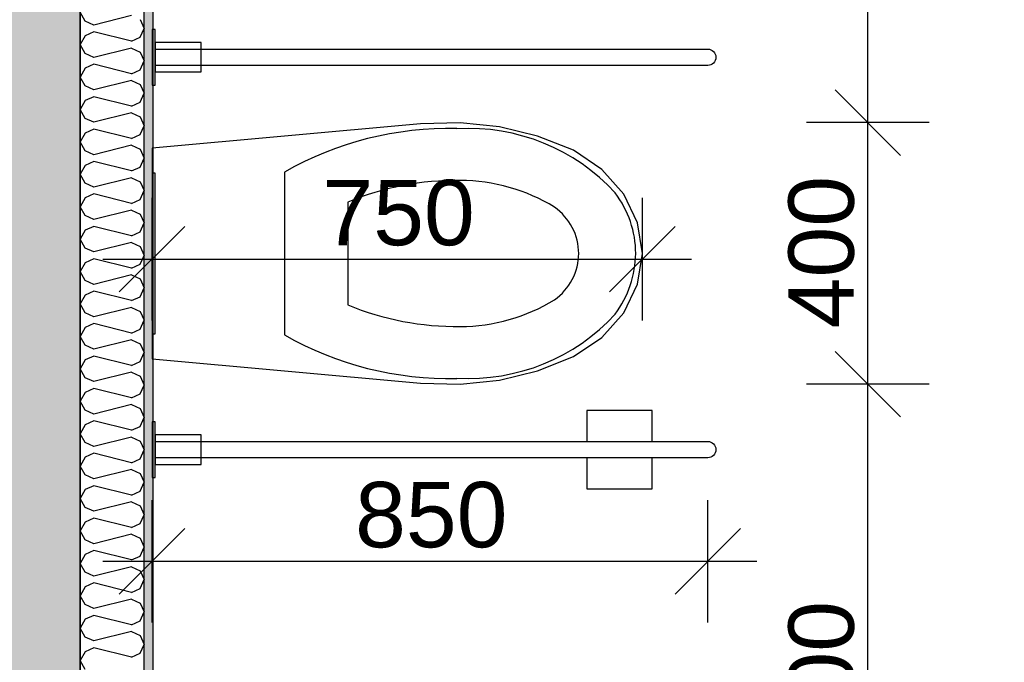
# Model space of a CAD drawing. Header units: millimetres. Extents: x -150 to 340931, y -1115 to 365939.
# Tile 114 of 253: x 286169 to 287675, y 351751 to 352734. Entities that reach past the tile are written whole.
import ezdxf
from ezdxf.enums import TextEntityAlignment as Align

# ---------------------------------------------------------------- set-up
doc = ezdxf.new("R2010")
doc.units = ezdxf.units.MM
doc.header["$LTSCALE"] = 0.5
doc.header["$MEASUREMENT"] = 0
doc.linetypes.add('PLINE', pattern=[0])
for name, color, linetype in [('232- Ikke-bærende yttervegger (Skravur)(Nye konstruksjoner)', 7, 'Continuous'), ('232- Ikke-bærende yttervegger(Nye konstruksjoner)', 7, 'Continuous'), ('242- Ikke-bærende innervegger (Skravur)(Nye konstruksjoner)', 7, 'Continuous'), ('242- Ikke-bærende innervegger(Nye konstruksjoner)', 7, 'Continuous'), ('315- Utstyr for sanitærinstallasjoner(Nye konstruksjoner)', 7, 'Continuous'), ('842-M___1_50 Målsetting bygning', 7, 'Continuous'), ('842-M___1_50 Målsetting bygning(Nye konstruksjoner)', 7, 'Continuous'), ('862- M___Nettoareal(Nye konstruksjoner)', 7, 'Continuous'), ('862- M___Nettoareal(Polylinje)(Nye konstruksjoner)', 7, 'Continuous'), ('862- M___Nettoareal(Tekst)(Nye konstruksjoner)', 7, 'Continuous')]:
    doc.layers.add(name, color=color, linetype=linetype)
doc.layers.add('236- Innvendig kledning og overflate(Nye konstruksjoner)', color=7, linetype='Continuous', lineweight=0)
doc.styles.add('GENERATED_STYLE_1', font='txt')
doc.styles.add('GENERATED_STYLE_3', font='arial.ttf')
doc.dimstyles.new('GENERATED_STYLE__1', dxfattribs={"dimtxt": 100, "dimasz": 95, "dimexe": 0.18, "dimexo": 0.0625, "dimgap": 0, "dimtad": 1, "dimtih": 1, "dimtoh": 1, "dimdec": 0, "dimzin": 0, "dimdsep": 46, "dimtxsty": 'GENERATED_STYLE_3', "dimblk": 'ARROWHEAD_6', "dimblk1": 'ARROWHEAD_6', "dimblk2": 'ARROWHEAD_6', "dimcen": 0.09, "dimse1": 1, "dimse2": 1, "dimclrd": 256, "dimclre": 256, "dimclrt": 256, "dimadec": 1, "dimazin": 0, "dimtfac": 1, "dimtdec": 4, "dimtmove": 0, "dimatfit": 3, "dimfxl": 1, "dimtolj": 1, "dimtzin": 0, "dimarcsym": 0})
doc.dimstyles.new('GENERATED_STYLE__2', dxfattribs={"dimtxt": 100, "dimasz": 95, "dimexe": 0.18, "dimexo": 0.0625, "dimgap": 0, "dimtad": 1, "dimdec": 0, "dimzin": 0, "dimdsep": 46, "dimtxsty": 'GENERATED_STYLE_3', "dimblk": 'ARROWHEAD_6', "dimblk1": 'ARROWHEAD_6', "dimblk2": 'ARROWHEAD_6', "dimcen": 0.09, "dimse1": 1, "dimse2": 1, "dimclrd": 256, "dimclre": 256, "dimclrt": 256, "dimadec": 1, "dimazin": 0, "dimtfac": 1, "dimtdec": 4, "dimtmove": 0, "dimatfit": 3, "dimfxl": 1, "dimtolj": 1, "dimtzin": 0, "dimarcsym": 0})
doc.dimstyles.new('GENERATED_STYLE__4', dxfattribs={"dimtxt": 100, "dimasz": 95, "dimexe": 0.18, "dimexo": 0.0625, "dimgap": 0, "dimtad": 1, "dimdec": 0, "dimzin": 0, "dimdsep": 46, "dimtxsty": 'GENERATED_STYLE_3', "dimblk": 'ARROWHEAD_6', "dimblk1": 'ARROWHEAD_6', "dimblk2": 'ARROWHEAD_6', "dimcen": 0.09, "dimse1": 1, "dimse2": 1, "dimclrd": 256, "dimclre": 256, "dimclrt": 256, "dimadec": 1, "dimazin": 0, "dimtfac": 1, "dimtdec": 4, "dimtmove": 2, "dimatfit": 3, "dimfxl": 1, "dimtolj": 1, "dimtzin": 0, "dimarcsym": 0})

# ---------------------------------------------------------------- blocks, each defined once
blk = doc.blocks.new('LEILIGHET 7__2', base_point=(292118.6, 348580.7))
at = {"layer": '862- M___Nettoareal(Polylinje)(Nye konstruksjoner)', "linetype": 'PLINE', "flags": 128}
blk.add_lwpolyline([(294391, 356380.7), (286261, 356380.7), (286261, 348080.7), (289576, 348080.7), (289576, 349780.7), (294391, 349780.7)], close=True, dxfattribs=at)
at = {"layer": '862- M___Nettoareal(Tekst)(Nye konstruksjoner)', "style": 'GENERATED_STYLE_1'}
for tag, p in [('DUMMY_861', (288348.8, 358188.6)), ('ROOM_NAME', (287614.6, 358138.8)), ('DUMMY_862', (287614.6, 358000.4))]:
    blk.add_attdef(tag, text='', height=100, dxfattribs=at).set_placement(p, align=Align.TOP_LEFT)
blk = doc.blocks.new('BAD__39', base_point=(287873.3, 353122.9))
at = {"layer": '862- M___Nettoareal(Polylinje)(Nye konstruksjoner)', "linetype": 'PLINE', "flags": 128}
blk.add_lwpolyline([(286372, 354256.6), (286372, 351276.6), (289576, 351276.6), (289576, 354256.6)], close=True, dxfattribs=at)
at = {"layer": '862- M___Nettoareal(Tekst)(Nye konstruksjoner)', "style": 'GENERATED_STYLE_1'}
for tag, p in [('DUMMY_861', (288070.6, 353311.1)), ('ROOM_NAME', (287676, 353259.6)), ('DUMMY_862', (287676, 353122.9))]:
    blk.add_attdef(tag, text='', height=100, dxfattribs=at).set_placement(p, align=Align.TOP_LEFT)
blk = doc.blocks.new('*D774')
at = {"layer": '842-M___1_50 Målsetting bygning(Nye konstruksjoner)', "linetype": 'PLINE'}
for p, q in [((276294.5, 363585.1), (276294.5, 363772.6)), ((335668.8, 363585.1), (335668.8, 363772.6)), ((276344.5, 363728.9), (276244.5, 363628.9)), ((335618.8, 363628.9), (335718.8, 363728.9)), ((276219.5, 363678.9), (276294.5, 363678.9)), ((276294.5, 363678.9), (335668.8, 363678.9)), ((335668.8, 363678.9), (335743.8, 363678.9))]:
    blk.add_line(p, q, dxfattribs=at)
at = {"layer": '842-M___1_50 Målsetting bygning(Nye konstruksjoner)', "insert": (305772, 363698.9), "char_height": 100, "attachment_point": 7, "style": 'GENERATED_STYLE_3'}
blk.add_mtext('\\A1;{\\pql;\\fArial|b0|i0|c0|p0;\\W1.000000;59\xa0374}', dxfattribs=at)
blk = doc.blocks.new('ARROWHEAD_6')
at = {"linetype": 'Continuous'}
for p, q in [((-0.5, -0.5), (0.5, 0.5)), ((0, 0), (-1, 0))]:
    blk.add_line(p, q, dxfattribs=at)
blk = doc.blocks.new('*D892')
at = {"layer": '842-M___1_50 Målsetting bygning', "linetype": 'PLINE'}
for p, q in [((285575, 342391.1), (285575, 342578.6)), ((286041, 342391.1), (286041, 342578.6)), ((285625, 342534.9), (285525, 342434.9)), ((286091, 342534.9), (285991, 342434.9)), ((285575, 342484.9), (286041, 342484.9))]:
    blk.add_line(p, q, dxfattribs=at)
at = {"layer": '842-M___1_50 Målsetting bygning', "char_height": 100, "attachment_point": 7, "style": 'GENERATED_STYLE_3'}
for s, insert in [('\\A1;{\\pql;\\fArial|b0|i0|c0|p0;\\W1.000000;466}', (285693.6, 342504.9)), ('\\A1;{\\pql;\\fArial|b0|i0|c0|p0;\\W1.000000;220}', (286036.6, 342504.9))]:
    blk.add_mtext(s, dxfattribs=dict(at, insert=insert))
blk = doc.blocks.new('*D893')
at = {"layer": '842-M___1_50 Målsetting bygning', "linetype": 'PLINE'}
for p, q in [((286041, 342391.1), (286041, 342578.6)), ((286261, 342391.1), (286261, 342578.6)), ((286091, 342534.9), (285991, 342434.9)), ((286311, 342534.9), (286211, 342434.9)), ((286041, 342484.9), (286261, 342484.9))]:
    blk.add_line(p, q, dxfattribs=at)
blk = doc.blocks.new('*D894')
at = {"layer": '842-M___1_50 Målsetting bygning', "linetype": 'PLINE'}
for p, q in [((286261, 342391.1), (286261, 342578.6)), ((288416, 342391.1), (288416, 342578.6)), ((286311, 342534.9), (286211, 342434.9)), ((288466, 342534.9), (288366, 342434.9)), ((286261, 342484.9), (288416, 342484.9))]:
    blk.add_line(p, q, dxfattribs=at)
at = {"layer": '842-M___1_50 Målsetting bygning', "insert": (287166.9, 342504.9), "char_height": 100, "attachment_point": 7, "style": 'GENERATED_STYLE_3'}
blk.add_mtext('\\A1;{\\pql;\\fArial|b0|i0|c0|p0;\\W1.000000;2\xa0155}', dxfattribs=at)
blk = doc.blocks.new('*D1066')
at = {"layer": '842-M___1_50 Målsetting bygning(Nye konstruksjoner)', "linetype": 'PLINE'}
for p, q in [((286370.9, 351812.1), (286370.9, 351999.6)), ((287220.9, 351812.1), (287220.9, 351999.6)), ((286420.9, 351955.9), (286320.9, 351855.9)), ((287170.9, 351855.9), (287270.9, 351955.9)), ((286295.9, 351905.9), (286370.9, 351905.9)), ((286370.9, 351905.9), (287220.9, 351905.9)), ((287220.9, 351905.9), (287295.9, 351905.9))]:
    blk.add_line(p, q, dxfattribs=at)
at = {"layer": '842-M___1_50 Målsetting bygning(Nye konstruksjoner)', "insert": (286681.5, 351925.9), "char_height": 100, "attachment_point": 7, "style": 'GENERATED_STYLE_3'}
blk.add_mtext('\\A1;{\\pql;\\fArial|b0|i0|c0|p0;\\W1.000000;850}', dxfattribs=at)
blk = doc.blocks.new('*D1067')
at = {"layer": '842-M___1_50 Målsetting bygning(Nye konstruksjoner)', "linetype": 'PLINE'}
for p, q in [((286370.9, 352274), (286370.9, 352461.5)), ((287120.9, 352274), (287120.9, 352461.5)), ((286420.9, 352417.8), (286320.9, 352317.8)), ((287070.9, 352317.8), (287170.9, 352417.8)), ((286295.9, 352367.8), (286370.9, 352367.8)), ((286370.9, 352367.8), (287120.9, 352367.8)), ((287120.9, 352367.8), (287195.9, 352367.8))]:
    blk.add_line(p, q, dxfattribs=at)
at = {"layer": '842-M___1_50 Målsetting bygning(Nye konstruksjoner)', "insert": (286631.5, 352387.8), "char_height": 100, "attachment_point": 7, "style": 'GENERATED_STYLE_3'}
blk.add_mtext('\\A1;{\\pql;\\fArial|b0|i0|c0|p0;\\W1.000000;750}', dxfattribs=at)
blk = doc.blocks.new('*D1125')
at = {"layer": '842-M___1_50 Målsetting bygning(Nye konstruksjoner)', "linetype": 'PLINE'}
for p, q in [((286261, 350526), (286261, 350713.5)), ((287352.5, 350526), (287352.5, 350713.5)), ((286311, 350669.7), (286211, 350569.7)), ((287402.5, 350669.7), (287302.5, 350569.7)), ((286186, 350619.7), (286261, 350619.7)), ((286261, 350619.7), (287352.5, 350619.7))]:
    blk.add_line(p, q, dxfattribs=at)
at = {"layer": '842-M___1_50 Målsetting bygning(Nye konstruksjoner)', "insert": (286635.2, 350639.7), "char_height": 100, "attachment_point": 7, "style": 'GENERATED_STYLE_3'}
blk.add_mtext('\\A1;{\\pql;\\fArial|b0|i0|c0|p0;\\W1.000000;1\xa0091}', dxfattribs=at)
blk = doc.blocks.new('*X1348')
at = {"layer": '242- Ikke-bærende innervegger (Skravur)(Nye konstruksjoner)', "linetype": 'PLINE'}
for p, q in [((286268.6, 352732), (286261, 352745.6)), ((286281.8, 352726), (286268.6, 352732)), ((286339.3, 352740.4), (286281.8, 352726)), ((286352.6, 352734.3), (286359, 352720.8)), ((286281.8, 352715.6), (286268.6, 352709.5)), ((286339.3, 352701.2), (286281.8, 352715.6)), ((286352.6, 352707.2), (286359, 352720.8)), ((286268.6, 352709.5), (286261, 352696)), ((286339.3, 352701.2), (286352.6, 352707.2)), ((286268.6, 352682.4), (286261, 352696)), ((286281.8, 352676.4), (286268.6, 352682.4)), ((286339.3, 352690.8), (286281.8, 352676.4)), ((286339.3, 352690.8), (286352.6, 352684.7)), ((286352.6, 352684.7), (286359, 352671.2)), ((286352.6, 352657.7), (286359, 352671.2)), ((286268.6, 352660), (286261, 352646.4)), ((286281.8, 352666), (286268.6, 352660)), ((286339.3, 352651.6), (286281.8, 352666)), ((286339.3, 352651.6), (286352.6, 352657.7)), ((286268.6, 352632.9), (286261, 352646.4)), ((286339.3, 352641.2), (286281.8, 352626.8)), ((286339.3, 352641.2), (286352.6, 352635.2)), ((286281.8, 352626.8), (286268.6, 352632.9)), ((286352.6, 352635.2), (286359, 352621.6)), ((286352.6, 352608.1), (286359, 352621.6)), ((286268.6, 352610.4), (286261, 352596.8)), ((286281.8, 352616.4), (286268.6, 352610.4)), ((286339.3, 352602), (286281.8, 352616.4)), ((286339.3, 352602), (286352.6, 352608.1)), ((286268.6, 352583.3), (286261, 352596.8)), ((286339.3, 352591.6), (286281.8, 352577.3)), ((286339.3, 352591.6), (286352.6, 352585.6)), ((286281.8, 352577.3), (286268.6, 352583.3)), ((286352.6, 352585.6), (286359, 352572.1)), ((286281.8, 352566.8), (286268.6, 352560.8)), ((286339.3, 352552.5), (286281.8, 352566.8)), ((286352.6, 352558.5), (286359, 352572.1)), ((286268.6, 352560.8), (286261, 352547.3)), ((286268.6, 352533.7), (286261, 352547.3)), ((286339.3, 352552.5), (286352.6, 352558.5)), ((286281.8, 352527.7), (286268.6, 352533.7)), ((286339.3, 352542.1), (286281.8, 352527.7)), ((286339.3, 352542.1), (286352.6, 352536)), ((286352.6, 352536), (286359, 352522.5)), ((286281.8, 352517.3), (286268.6, 352511.2)), ((286339.3, 352502.9), (286281.8, 352517.3)), ((286352.6, 352508.9), (286359, 352522.5)), ((286268.6, 352511.2), (286261, 352497.7)), ((286339.3, 352502.9), (286352.6, 352508.9)), ((286268.6, 352484.2), (286261, 352497.7)), ((286339.3, 352492.5), (286281.8, 352478.1)), ((286339.3, 352492.5), (286352.6, 352486.4)), ((286352.6, 352486.4), (286359, 352472.9)), ((286281.8, 352478.1), (286268.6, 352484.2)), ((286352.6, 352459.4), (286359, 352472.9)), ((286268.6, 352461.7), (286261, 352448.1)), ((286281.8, 352467.7), (286268.6, 352461.7)), ((286339.3, 352453.3), (286281.8, 352467.7)), ((286339.3, 352453.3), (286352.6, 352459.4)), ((286268.6, 352434.6), (286261, 352448.1)), ((286339.3, 352442.9), (286281.8, 352428.5)), ((286339.3, 352442.9), (286352.6, 352436.9)), ((286281.8, 352428.5), (286268.6, 352434.6)), ((286352.6, 352436.9), (286359, 352423.3)), ((286268.6, 352412.1), (286261, 352398.5)), ((286281.8, 352418.1), (286268.6, 352412.1)), ((286339.3, 352403.7), (286281.8, 352418.1)), ((286352.6, 352409.8), (286359, 352423.3)), ((286268.6, 352385), (286261, 352398.5)), ((286339.3, 352403.7), (286352.6, 352409.8)), ((286281.8, 352379), (286268.6, 352385)), ((286339.3, 352393.3), (286281.8, 352379)), ((286339.3, 352393.3), (286352.6, 352387.3)), ((286352.6, 352387.3), (286359, 352373.8)), ((286281.8, 352368.5), (286268.6, 352362.5)), ((286339.3, 352354.2), (286281.8, 352368.5)), ((286352.6, 352360.2), (286359, 352373.8)), ((286268.6, 352362.5), (286261, 352349)), ((286339.3, 352354.2), (286352.6, 352360.2)), ((286268.6, 352335.4), (286261, 352349)), ((286281.8, 352329.4), (286268.6, 352335.4)), ((286339.3, 352343.8), (286281.8, 352329.4)), ((286339.3, 352343.8), (286352.6, 352337.7)), ((286352.6, 352337.7), (286359, 352324.2)), ((286352.6, 352310.6), (286359, 352324.2)), ((286268.6, 352312.9), (286261, 352299.4)), ((286281.8, 352319), (286268.6, 352312.9)), ((286339.3, 352304.6), (286281.8, 352319)), ((286339.3, 352304.6), (286352.6, 352310.6)), ((286268.6, 352285.9), (286261, 352299.4)), ((286339.3, 352294.2), (286281.8, 352279.8)), ((286339.3, 352294.2), (286352.6, 352288.1)), ((286281.8, 352279.8), (286268.6, 352285.9)), ((286352.6, 352288.1), (286359, 352274.6)), ((286268.6, 352263.4), (286261, 352249.8)), ((286281.8, 352269.4), (286268.6, 352263.4)), ((286339.3, 352255), (286281.8, 352269.4)), ((286339.3, 352255), (286352.6, 352261.1)), ((286352.6, 352261.1), (286359, 352274.6)), ((286268.6, 352236.3), (286261, 352249.8)), ((286281.8, 352230.2), (286268.6, 352236.3)), ((286339.3, 352244.6), (286281.8, 352230.2)), ((286339.3, 352244.6), (286352.6, 352238.6)), ((286352.6, 352238.6), (286359, 352225)), ((286281.8, 352219.8), (286268.6, 352213.8)), ((286339.3, 352205.5), (286281.8, 352219.8)), ((286352.6, 352211.5), (286359, 352225)), ((286268.6, 352213.8), (286261, 352200.2)), ((286268.6, 352186.7), (286261, 352200.2)), ((286339.3, 352205.5), (286352.6, 352211.5)), ((286281.8, 352180.7), (286268.6, 352186.7)), ((286339.3, 352195), (286281.8, 352180.7)), ((286339.3, 352195), (286352.6, 352189)), ((286352.6, 352189), (286359, 352175.5)), ((286281.8, 352170.2), (286268.6, 352164.2)), ((286339.3, 352155.9), (286281.8, 352170.2)), ((286352.6, 352161.9), (286359, 352175.5)), ((286268.6, 352164.2), (286261, 352150.7)), ((286339.3, 352155.9), (286352.6, 352161.9)), ((286268.6, 352137.1), (286261, 352150.7)), ((286339.3, 352145.5), (286281.8, 352131.1)), ((286339.3, 352145.5), (286352.6, 352139.4)), ((286281.8, 352131.1), (286268.6, 352137.1)), ((286352.6, 352139.4), (286359, 352125.9)), ((286352.6, 352112.3), (286359, 352125.9)), ((286268.6, 352114.6), (286261, 352101.1)), ((286281.8, 352120.7), (286268.6, 352114.6)), ((286339.3, 352106.3), (286281.8, 352120.7)), ((286339.3, 352106.3), (286352.6, 352112.3)), ((286268.6, 352087.6), (286261, 352101.1)), ((286339.3, 352095.9), (286281.8, 352081.5)), ((286339.3, 352095.9), (286352.6, 352089.8)), ((286281.8, 352081.5), (286268.6, 352087.6)), ((286352.6, 352089.8), (286359, 352076.3)), ((286268.6, 352065.1), (286261, 352051.5)), ((286281.8, 352071.1), (286268.6, 352065.1)), ((286339.3, 352056.7), (286281.8, 352071.1)), ((286352.6, 352062.8), (286359, 352076.3)), ((286268.6, 352038), (286261, 352051.5)), ((286339.3, 352056.7), (286352.6, 352062.8)), ((286281.8, 352031.9), (286268.6, 352038)), ((286339.3, 352046.3), (286281.8, 352031.9)), ((286339.3, 352046.3), (286352.6, 352040.3)), ((286352.6, 352040.3), (286359, 352026.7)), ((286281.8, 352021.5), (286268.6, 352015.5)), ((286339.3, 352007.2), (286281.8, 352021.5)), ((286352.6, 352013.2), (286359, 352026.7)), ((286268.6, 352015.5), (286261, 352001.9)), ((286339.3, 352007.2), (286352.6, 352013.2)), ((286268.6, 351988.4), (286261, 352001.9)), ((286339.3, 351996.7), (286281.8, 351982.4)), ((286339.3, 351996.7), (286352.6, 351990.7)), ((286352.6, 351990.7), (286359, 351977.2)), ((286281.8, 351982.4), (286268.6, 351988.4)), ((286352.6, 351963.6), (286359, 351977.2)), ((286268.6, 351965.9), (286261, 351952.4)), ((286281.8, 351972), (286268.6, 351965.9)), ((286339.3, 351957.6), (286281.8, 351972)), ((286339.3, 351957.6), (286352.6, 351963.6)), ((286268.6, 351938.8), (286261, 351952.4)), ((286339.3, 351947.2), (286281.8, 351932.8)), ((286339.3, 351947.2), (286352.6, 351941.1)), ((286281.8, 351932.8), (286268.6, 351938.8)), ((286352.6, 351941.1), (286359, 351927.6)), ((286268.6, 351916.3), (286261, 351902.8)), ((286281.8, 351922.4), (286268.6, 351916.3)), ((286339.3, 351908), (286281.8, 351922.4)), ((286339.3, 351908), (286352.6, 351914)), ((286352.6, 351914), (286359, 351927.6)), ((286268.6, 351889.3), (286261, 351902.8)), ((286281.8, 351883.2), (286268.6, 351889.3)), ((286339.3, 351897.6), (286281.8, 351883.2)), ((286339.3, 351897.6), (286352.6, 351891.5)), ((286352.6, 351891.5), (286359, 351878)), ((286281.8, 351872.8), (286268.6, 351866.8)), ((286339.3, 351858.4), (286281.8, 351872.8)), ((286352.6, 351864.5), (286359, 351878)), ((286268.6, 351866.8), (286261, 351853.2)), ((286339.3, 351858.4), (286352.6, 351864.5)), ((286268.6, 351839.7), (286261, 351853.2)), ((286281.8, 351833.6), (286268.6, 351839.7)), ((286339.3, 351848), (286281.8, 351833.6)), ((286339.3, 351848), (286352.6, 351842)), ((286352.6, 351842), (286359, 351828.4)), ((286281.8, 351823.2), (286268.6, 351817.2)), ((286339.3, 351808.9), (286281.8, 351823.2)), ((286352.6, 351814.9), (286359, 351828.4)), ((286268.6, 351817.2), (286261, 351803.6)), ((286339.3, 351808.9), (286352.6, 351814.9)), ((286268.6, 351790.1), (286261, 351803.6)), ((286339.3, 351798.4), (286281.8, 351784.1)), ((286339.3, 351798.4), (286352.6, 351792.4)), ((286281.8, 351784.1), (286268.6, 351790.1)), ((286352.6, 351792.4), (286359, 351778.9)), ((286352.6, 351765.3), (286359, 351778.9)), ((286268.6, 351767.6), (286261, 351754.1)), ((286281.8, 351773.7), (286268.6, 351767.6)), ((286339.3, 351759.3), (286281.8, 351773.7)), ((286339.3, 351759.3), (286352.6, 351765.3)), ((286268.6, 351740.5), (286261, 351754.1))]:
    blk.add_line(p, q, dxfattribs=at)
blk = doc.blocks.new('WC handikap[360]', base_point=(286370.9, 352376.7))
at = {"layer": '315- Utstyr for sanitærinstallasjoner(Nye konstruksjoner)', "linetype": 'PLINE'}
for p, q in [((286573.7, 352501.2), (286573.7, 352376.7)), ((286670.4, 352455.2), (286670.4, 352376.7)), ((286573.7, 352376.7), (286573.7, 352252.1)), ((286670.4, 352376.7), (286670.4, 352298.1)), ((287135.9, 352136.7), (287035.9, 352136.7)), ((287035.9, 352136.7), (287035.9, 352089.2)), ((287135.9, 352089.2), (287135.9, 352136.7)), ((287035.9, 352064.2), (287035.9, 352016.7)), ((287135.9, 352016.7), (287135.9, 352064.2)), ((287035.9, 352016.7), (287135.9, 352016.7))]:
    blk.add_line(p, q, dxfattribs=at)
at = {"layer": '315- Utstyr for sanitærinstallasjoner(Nye konstruksjoner)', "linetype": 'PLINE', "flags": 128}
for points in [[(286375.9, 352634.2), (286375.9, 352719.2), (286370.9, 352719.2), (286370.9, 352634.2)], [(286375.9, 352654.2), (286445.9, 352654.2), (286445.9, 352699.2), (286375.9, 352699.2)], [(286902.3, 352183), (286960.6, 352197.2), (287015.6, 352218.9), (287059.1, 352248.2), (287092.6, 352286), (287113.6, 352329.7), (287120.9, 352376.7), (287113.6, 352423.6), (287092.6, 352467.3), (287059.1, 352505.1), (287015.6, 352534.4), (286960.6, 352556.1), (286902.3, 352570.3), (286842.1, 352576.5), (286781.5, 352574.8), (286370.9, 352537.8), (286370.9, 352215.5), (286781.5, 352178.5), (286842.1, 352176.8)], [(286370.9, 352499.7), (286370.9, 352253.7), (286375.9, 352253.7), (286375.9, 352499.7)], [(286375.9, 352034.2), (286375.9, 352119.2), (286370.9, 352119.2), (286370.9, 352034.2)], [(286375.9, 352054.2), (286445.9, 352054.2), (286445.9, 352099.2), (286375.9, 352099.2)]]:
    blk.add_lwpolyline(points, close=True, dxfattribs=at)
for points in [[(286375.9, 352664.2), (286375.9, 352689.2), (287220.9, 352689.2, -1), (287220.9, 352664.2)], [(286375.9, 352064.2), (286375.9, 352089.2), (287220.9, 352089.2, -1), (287220.9, 352064.2)]]:
    blk.add_lwpolyline(points, format="xyb", close=True, dxfattribs=at)
at = {"layer": '315- Utstyr for sanitærinstallasjoner(Nye konstruksjoner)', "linetype": 'PLINE'}
for centre, major_axis, start_param, end_param in [((286825.5, 352081.7), (498.7, 0), 1.547178, 2.100199), ((286854.1, 352274.4), (301.2, 0), 0.725935, 1.626524), ((286836.9, 352074.4), (424.7, 0), 1.557891, 1.973619), ((286841.5, 352222.4), (272.8, 0), 1.009878, 1.567543), ((286948.4, 352375.7), (162.4, 0), 0.005861, 0.632505), ((286932, 352375.7), (91.7, 0), 0.010391, 0.933696), ((286932, 352377.6), (91.7, 0), 5.34949, 6.272794), ((286948.3, 352377.6), (162.4, 0), 5.650681, 6.277325), ((286841.5, 352530.9), (272.8, 0), 4.715638, 5.273303), ((286836.9, 352678.9), (424.7, 0), 4.309564, 4.725291), ((286854.1, 352478.9), (301.2, 0), 4.656658, 5.557246), ((286825.5, 352671.6), (498.7, 0), 4.182984, 4.736005)]:
    blk.add_ellipse(centre, major_axis=major_axis, ratio=0.97463, start_param=start_param, end_param=end_param, dxfattribs=at)
blk = doc.blocks.new('*D1565')
at = {"layer": '842-M___1_50 Målsetting bygning(Nye konstruksjoner)', "linetype": 'PLINE'}
for p, q in [((289427, 355955), (289427, 356142.5)), ((289687, 355955), (289687, 356142.5)), ((289477, 356098.7), (289377, 355998.7)), ((289637, 355998.7), (289737, 356098.7)), ((286359, 356048.7), (289427, 356048.7)), ((289427, 356048.7), (289687, 356048.7)), ((289687, 356048.7), (289762, 356048.7))]:
    blk.add_line(p, q, dxfattribs=at)
at = {"layer": '842-M___1_50 Målsetting bygning(Nye konstruksjoner)', "insert": (289448.8, 356087.3), "char_height": 100, "attachment_point": 7, "rotation": 360, "style": 'GENERATED_STYLE_3'}
blk.add_mtext('\\A1;{\\pql;\\fArial|b0|i0|c0|p0;\\W1.000000;260}', dxfattribs=at)
blk = doc.blocks.new('*D1612')
at = {"layer": '842-M___1_50 Målsetting bygning(Nye konstruksjoner)', "linetype": 'PLINE'}
for p, q in [((287415.7, 352226.6), (287515.7, 352126.6)), ((287559.4, 352176.6), (287371.9, 352176.6)), ((287465.7, 351276.7), (287465.7, 352176.6)), ((287415.7, 351326.7), (287515.7, 351226.7)), ((287559.4, 351276.7), (287371.9, 351276.7)), ((287465.7, 351201.7), (287465.7, 351276.7))]:
    blk.add_line(p, q, dxfattribs=at)
at = {"layer": '842-M___1_50 Målsetting bygning(Nye konstruksjoner)', "insert": (287445.7, 351612.2), "char_height": 100, "attachment_point": 7, "rotation": 90, "style": 'GENERATED_STYLE_3'}
blk.add_mtext('\\A1;{\\pql;\\fArial|b0|i0|c0|p0;\\W1.000000;900}', dxfattribs=at)
blk = doc.blocks.new('*D1613')
at = {"layer": '842-M___1_50 Målsetting bygning(Nye konstruksjoner)', "linetype": 'PLINE'}
for p, q in [((287415.7, 352626.7), (287515.7, 352526.7)), ((287559.4, 352576.7), (287371.9, 352576.7)), ((287465.7, 352176.6), (287465.7, 352576.7)), ((287415.7, 352226.6), (287515.7, 352126.6)), ((287559.4, 352176.6), (287371.9, 352176.6))]:
    blk.add_line(p, q, dxfattribs=at)
at = {"layer": '842-M___1_50 Målsetting bygning(Nye konstruksjoner)', "insert": (287445.7, 352262.2), "char_height": 100, "attachment_point": 7, "rotation": 90, "style": 'GENERATED_STYLE_3'}
blk.add_mtext('\\A1;{\\pql;\\fArial|b0|i0|c0|p0;\\W1.000000;400}', dxfattribs=at)
blk = doc.blocks.new('*D1614')
at = {"layer": '842-M___1_50 Målsetting bygning(Nye konstruksjoner)', "linetype": 'PLINE'}
for p, q in [((287465.7, 354256.6), (287465.7, 354331.6)), ((287515.7, 354206.6), (287415.7, 354306.6)), ((287559.4, 354256.6), (287371.9, 354256.6)), ((287465.7, 352576.7), (287465.7, 354256.6)), ((287415.7, 352626.7), (287515.7, 352526.7)), ((287559.4, 352576.7), (287371.9, 352576.7))]:
    blk.add_line(p, q, dxfattribs=at)
at = {"layer": '842-M___1_50 Målsetting bygning(Nye konstruksjoner)', "insert": (287445.7, 353025.2), "char_height": 100, "attachment_point": 7, "rotation": 90, "style": 'GENERATED_STYLE_3'}
blk.add_mtext('\\A1;{\\pql;\\fArial|b0|i0|c0|p0;\\W1.000000;1\xa0680}', dxfattribs=at)
blk = doc.blocks.new('*D1641')
at = {"layer": '842-M___1_50 Målsetting bygning(Nye konstruksjoner)', "linetype": 'PLINE'}
for p, q in [((289589, 353434.8), (289589, 353622.3)), ((286409, 353578.6), (286309, 353478.6)), ((289639, 353578.6), (289539, 353478.6)), ((286359, 353528.6), (289589, 353528.6)), ((289589, 353528.6), (289687, 353528.6))]:
    blk.add_line(p, q, dxfattribs=at)
at = {"layer": '842-M___1_50 Målsetting bygning(Nye konstruksjoner)', "char_height": 100, "attachment_point": 7, "rotation": 360, "style": 'GENERATED_STYLE_3'}
for s, insert in [('\\A1;{\\pql;\\fArial|b0|i0|c0|p0;\\W1.000000;98}', (286390.8, 353548.6)), ('\\A1;{\\pql;\\fArial|b0|i0|c0|p0;\\W1.000000;3\xa0230}', (287802.4, 353548.6)), ('\\A1;{\\pql;\\fArial|b0|i0|c0|p0;\\W1.000000;98}', (289366.3, 353548.6))]:
    blk.add_mtext(s, dxfattribs=dict(at, insert=insert))

msp = doc.modelspace()

# ---------------------------------------------------------------- hatches: boundary and pattern name
at = {"layer": '232- Ikke-bærende yttervegger (Skravur)(Nye konstruksjoner)', "linetype": 'Continuous'}
h = msp.add_hatch(dxfattribs=at)
h.set_pattern_fill('Betong_strukturell', color=256, style=0, pattern_type=2)
h.set_pattern_definition([(90.00001, (0, 0), (311.76916, 6e-05), [30, -150]), (90.00001, (-155.9, 90), (311.76916, 6e-05), [30, -150]), (150.00001, (0, 0), (155.88452, 270.00004), [30, -150]), (150.00001, (-4e-05, 180), (155.88452, 270.00004), [30, -150]), (210.00001, (-6e-06, 30), (-155.88463, 269.99998), [30, -150]), (210.00001, (-4e-05, 210), (-155.88463, 269.99998), [30, -150]), (90.000012, (-30, -6e-06), (60.000002, 1.2e-05), [0, -60.000002, 0, -90.000004]), (135.000012, (-30, 30), (42.4264, 42.426417), [0, -45.000002, 0, -75.000003])])
h.paths.add_polyline_path([(286041, 356590.6), (286041, 347870.7), (286261, 347870.7), (286261, 356590.6)])
at = {"layer": '242- Ikke-bærende innervegger (Skravur)(Nye konstruksjoner)', "linetype": 'Continuous'}
h = msp.add_hatch(dxfattribs=at)
h.set_pattern_fill('Prikker_tett', color=256, style=0, pattern_type=2)
h.set_pattern_definition([(0, (0, 0), (0, 43.30127), [0, -25]), (0, (12.5, 21.65), (0, 43.30127), [0, -25])])
h.paths.add_polyline_path([(286372, 351276.7), (286372, 354256.6), (286359, 354256.6), (286359, 351276.7)])

# ---------------------------------------------------------------- linework, layer by layer
at = {"layer": '232- Ikke-bærende yttervegger(Nye konstruksjoner)', "linetype": 'PLINE', "flags": 128}
msp.add_lwpolyline([(286261, 347870.7), (286261, 356590.6)], dxfattribs=at)
at = {"layer": '236- Innvendig kledning og overflate(Nye konstruksjoner)', "linetype": 'PLINE', "flags": 128}
msp.add_lwpolyline([(286372, 351276.7), (286372, 354256.6)], dxfattribs=at)
at = {"layer": '242- Ikke-bærende innervegger(Nye konstruksjoner)', "linetype": 'PLINE'}
msp.add_line((286359, 351276.7), (286359, 354269.6), dxfattribs=at)
at = {"layer": '242- Ikke-bærende innervegger(Nye konstruksjoner)', "linetype": 'PLINE', "flags": 128}
msp.add_lwpolyline([(286261, 356380.6), (286261, 351263.7)], dxfattribs=at)
at = {"layer": '242- Ikke-bærende innervegger(Nye konstruksjoner)', "linetype": 'PLINE'}
for points in [[(286359, 351815.3), (286359, 352519.1)], [(286261, 352499.9), (286261, 351895.4)], [(286372, 352464.9), (286372, 351816.9)]]:
    msp.add_lwpolyline(points, dxfattribs=at)

# ---------------------------------------------------------------- block references
at = {"layer": '242- Ikke-bærende innervegger(Nye konstruksjoner)'}
msp.add_blockref('*X1348', (0, 0), dxfattribs=at)
at = {"layer": '315- Utstyr for sanitærinstallasjoner(Nye konstruksjoner)', "linetype": 'PLINE'}
msp.add_blockref('WC handikap[360]', (286370.9, 352376.7), dxfattribs=at)
at = {"layer": '862- M___Nettoareal(Nye konstruksjoner)', "linetype": 'Continuous'}
for name, p in [('LEILIGHET 7__2', (292118.6, 348580.7)), ('BAD__39', (287873.3, 353122.9))]:
    msp.add_blockref(name, p, dxfattribs=at)

# ---------------------------------------------------------------- dimensions: what is measured, and where the dimension line sits
at = {"layer": '842-M___1_50 Målsetting bygning', "linetype": 'Continuous'}
for base, p1, p2, picture, middle in [((286041, 342484.9), (285575, 349380.7), (286041, 352230.7), '*D892', (285807.8, 342554.9)), ((286261, 342484.9), (286041, 352230.7), (286261, 352230.7), '*D893', (286150.8, 342554.9)), ((288416, 342484.9), (286261, 352230.7), (288416, 348080.7), '*D894', (287338.5, 342554.9))]:
    dim = msp.add_linear_dim(base=base, p1=p1, p2=p2, dimstyle='GENERATED_STYLE__1', dxfattribs=at)
    dim.commit()
    dim.dimension.update_dxf_attribs({"geometry": picture, "text_midpoint": middle, "dimtype": 160})
at = {"layer": '842-M___1_50 Målsetting bygning(Nye konstruksjoner)', "linetype": 'Continuous'}
for base, p1, p2, picture, middle in [((335668.8, 363678.9), (276294.5, 358685.2), (335668.8, 339845.1), '*D774', (305981.5, 363748.9)), ((287352.5031, 350619.7238), (286261.0042, 353766.6503), (287352.5031, 351152.6505), '*D1125', (286806.6997, 350689.7238)), ((287120.9, 352367.8), (286370.9, 352376.7), (287120.9, 352376.7), '*D1067', (286745.6, 352437.8)), ((287220.9, 351905.9), (286370.9, 352076.7), (287220.9, 352076.7), '*D1066', (286795.6, 351975.9))]:
    dim = msp.add_linear_dim(base=base, p1=p1, p2=p2, dimstyle='GENERATED_STYLE__1', dxfattribs=at)
    dim.commit()
    dim.dimension.update_dxf_attribs({"geometry": picture, "text_midpoint": middle, "dimtype": 160})
for base, p1, p2, angle, dimstyle, picture, middle, turn in [((289687, 356048.7), (289427, 356380.7), (289687, 352074.2), 360, 'GENERATED_STYLE__4', '*D1565', (289562.9, 356137.3), 360), ((287465.7, 354256.6), (286839.6, 352576.7), (287352.5, 354256.6), 90, 'GENERATED_STYLE__4', '*D1614', (287395.7, 353196.8), 90), ((289589, 353528.6), (286359, 353822.2), (289589, 352025.2), 360, 'GENERATED_STYLE__2', '*D1641', (287974, 353598.6), 360), ((287465.7, 352576.7), (289576, 352176.6), (286839.6, 352576.7), 90, 'GENERATED_STYLE__2', '*D1613', (287395.7, 352376.4), 90), ((287465.7, 352176.6), (286372, 351276.7), (289576, 352176.6), 90, 'GENERATED_STYLE__2', '*D1612', (287395.7, 351726.4), 90)]:
    dim = msp.add_linear_dim(base=base, p1=p1, p2=p2, angle=angle, dimstyle=dimstyle, dxfattribs=at)
    dim.commit()
    dim.dimension.update_dxf_attribs({"geometry": picture, "text_midpoint": middle, "dimtype": 160, "text_rotation": turn})

doc.saveas('drawing.dxf')
